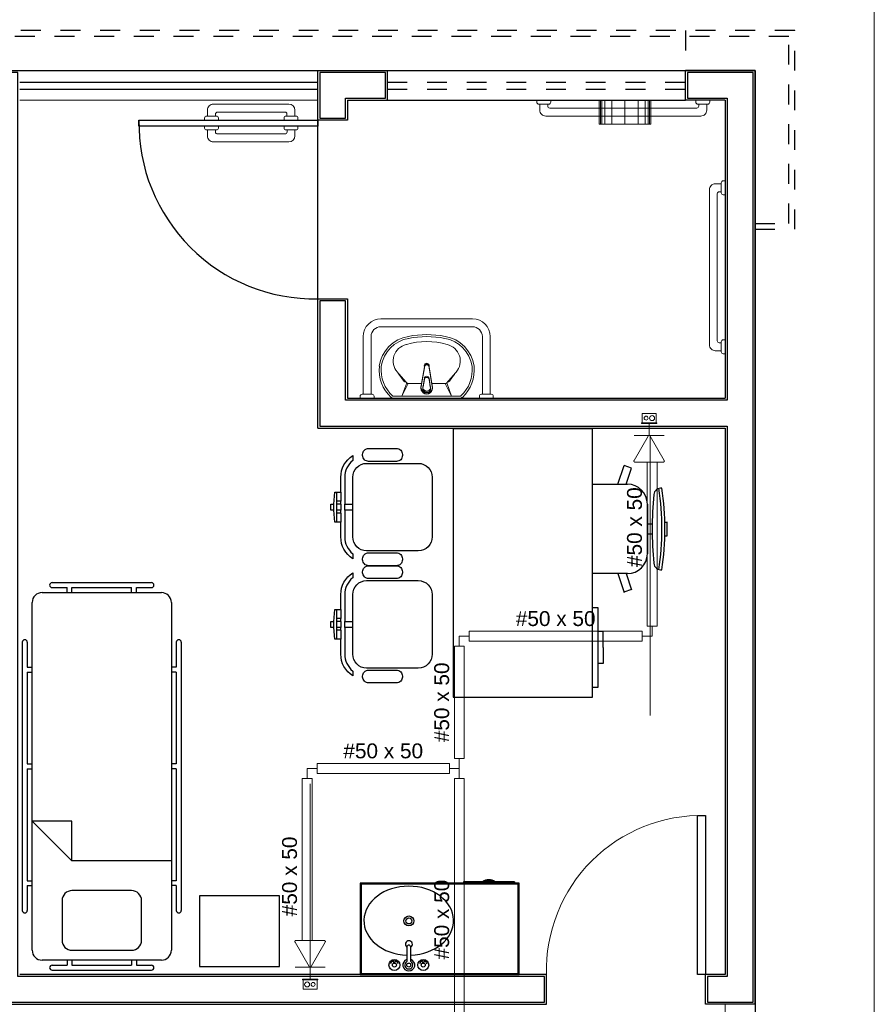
# Model space of a CAD drawing. Header units: feet. Extents: x 0 to 201, y 3 to 56.
# Tile 19 of 26: x 29.31 to 33.62, y 20.66 to 25.62. Entities that reach past the tile are written whole.
import ezdxf

# ---------------------------------------------------------------- set-up
doc = ezdxf.new("R2010")
doc.units = ezdxf.units.FT
doc.header["$LTSCALE"] = 0.1
doc.header["$MEASUREMENT"] = 0
doc.linetypes.add('HIDDEN', pattern=[0.9525, 0.635, -0.3175])
for name, color, linetype, lineweight in [('0.1', 1, 'Continuous', 9), ('02', 2, 'Continuous', 20), ('CE-PT Dados', 7, 'Continuous', 5), ('IFC-Caixa de passagem-Contorno', 44, 'Continuous', 5), ('LO-Condutos', 1, 'Continuous', 5), ('LO-Conexões', 9, 'Continuous', 5), ('LO-Textos conduto', 7, 'Continuous', 5), ('LOUÇAS', 1, 'Continuous', 9), ('Nível 1', 7, 'Continuous', 5)]:
    doc.layers.add(name, color=color, linetype=linetype, lineweight=lineweight)
for name, color, linetype in [('1', 1, 'Continuous'), ('AR-SAN', 1, 'Continuous'), ('Arq-parede-alta', 5, 'Continuous'), ('ESQUADRIAS CORTE', 3, 'Continuous'), ('JANELA', 3, 'Continuous'), ('MOBILARIO', 8, 'Continuous'), ('parede', 5, 'Continuous'), ('porta', 3, 'Continuous'), ('PROJEÇÃO', 6, 'HIDDEN')]:
    doc.layers.add(name, color=color, linetype=linetype)
doc.styles.add('Arial', font='arial.ttf')

msp = doc.modelspace()

# ---------------------------------------------------------------- linework, layer by layer
at = {"layer": '0.1', "color": 8}
msp.add_lwpolyline([(16.6644, 41.7658), (16.6644, 27.7692), (9.6537, 27.7692), (9.6537, 25.9665), (33.6203, 25.9665), (33.62, 12.7462), (13.2091, 12.7462)], dxfattribs=at)
msp.add_arc((32.749, 20.8287), 0.7814, 88.5312, 181.4688, dxfattribs=at)
at = {"layer": '02', "color": 8}
for p, q in [((29.3137, 25.3656), (30.816, 25.3656)), ((30.816, 25.2153), (29.3137, 25.2153)), ((32.8691, 18.6553), (32.8691, 20.6584)), ((33.0194, 18.6553), (33.0194, 20.6584))]:
    msp.add_line(p, q, dxfattribs=at)
at = {"layer": '1', "color": 8}
msp.add_line((30.816, 24.2138), (30.816, 25.1152), dxfattribs=at)
msp.add_arc((30.801, 25.1002), 0.8865, 179.029, 270.971, dxfattribs=at)
at = {"layer": 'AR-SAN', "color": 8}
for p, q in [((31.8308, 21.2693), (31.0296, 21.2693)), ((31.0296, 21.2693), (31.0296, 20.8086)), ((31.8258, 21.2643), (31.0346, 21.2643)), ((31.0346, 21.2643), (31.0346, 20.8136)), ((31.5494, 21.2763), (31.5494, 21.2693)), ((31.6466, 21.2763), (31.5494, 21.2763)), ((31.6564, 21.2763), (31.6466, 21.2763)), ((31.6997, 21.2763), (31.6564, 21.2763)), ((31.7094, 21.2763), (31.6997, 21.2763)), ((31.8066, 21.2763), (31.7094, 21.2763)), ((31.8066, 21.2763), (31.8066, 21.2693)), ((31.8258, 20.8136), (31.8258, 21.2643)), ((31.8308, 20.8086), (31.8308, 21.2693)), ((31.0296, 20.8086), (31.8308, 20.8086)), ((31.0346, 20.8136), (31.8258, 20.8136))]:
    msp.add_line(p, q, dxfattribs=at)
for radius, start, end in [(0.0543, 54.6502, 125.3498), (0.0493, 63.956, 116.044)]:
    msp.add_arc((31.678, 21.232), radius, start, end, dxfattribs=at)
at = {"layer": 'Arq-parede-alta', "color": 8, "ltscale": 0.03}
for p, q in [((30.816, 25.3656), (31.1665, 25.3656)), ((30.9662, 25.2153), (31.1665, 25.2153)), ((30.9662, 23.7131), (32.8691, 23.7131)), ((30.816, 23.5628), (32.8691, 23.5628))]:
    msp.add_line(p, q, dxfattribs=at)
for points in [[(30.9662, 25.2153), (30.9662, 25.1152), (30.816, 25.1152), (30.816, 25.3656)], [(33.0194, 20.6584), (33.0194, 25.3656), (32.6688, 25.3656)], [(32.8691, 25.2153), (32.6688, 25.2153)], [(30.816, 23.5628), (30.816, 24.2138), (30.9662, 24.2138), (30.9662, 23.7131)]]:
    msp.add_lwpolyline(points, dxfattribs=at)
at = {"layer": 'CE-PT Dados', "color": 3}
for p, q in [((32.4854, 23.5257), (32.4854, 23.586)), ((32.4854, 23.5257), (32.4098, 23.5257)), ((32.4854, 23.5257), (32.561, 23.5257)), ((32.4094, 23.4001), (32.4802, 23.5227)), ((32.4906, 23.5227), (32.5615, 23.4)), ((32.5563, 23.391), (32.4146, 23.3911)), ((30.772, 20.8487), (30.7012, 20.9714)), ((30.7064, 20.9804), (30.848, 20.9803)), ((30.8532, 20.9713), (30.7824, 20.8487)), ((30.7772, 20.8457), (30.7016, 20.8457)), ((30.7772, 20.8457), (30.7772, 20.7854)), ((30.7772, 20.8457), (30.8528, 20.8457))]:
    msp.add_line(p, q, dxfattribs=at)
for points in [[(32.4906, 23.5227), (32.4903, 23.5233), (32.4898, 23.5238), (32.4893, 23.5243), (32.4887, 23.5247), (32.4881, 23.5251), (32.4875, 23.5254), (32.4868, 23.5256), (32.4861, 23.5257), (32.4854, 23.5257), (32.4847, 23.5257), (32.4841, 23.5256), (32.4834, 23.5254), (32.4827, 23.5251), (32.4821, 23.5247), (32.4816, 23.5243), (32.4811, 23.5238), (32.4806, 23.5233), (32.4802, 23.5227)], [(32.4094, 23.4001), (32.4091, 23.3995), (32.4089, 23.3988), (32.4087, 23.3981), (32.4087, 23.3974), (32.4087, 23.3967), (32.4087, 23.3961), (32.4089, 23.3954), (32.4091, 23.3947), (32.4094, 23.3941), (32.4098, 23.3935), (32.4103, 23.393), (32.4108, 23.3925), (32.4113, 23.3921), (32.412, 23.3917), (32.4126, 23.3915), (32.4133, 23.3913), (32.4139, 23.3911), (32.4146, 23.3911)], [(32.5563, 23.391), (32.557, 23.3911), (32.5577, 23.3912), (32.5583, 23.3914), (32.559, 23.3917), (32.5596, 23.392), (32.5601, 23.3924), (32.5606, 23.3929), (32.5611, 23.3934), (32.5615, 23.394), (32.5618, 23.3947), (32.562, 23.3953), (32.5622, 23.396), (32.5623, 23.3967), (32.5623, 23.3974), (32.5622, 23.3981), (32.562, 23.3987), (32.5618, 23.3994), (32.5615, 23.4)], [(30.7064, 20.9804), (30.7057, 20.9804), (30.705, 20.9803), (30.7043, 20.9801), (30.7037, 20.9798), (30.7031, 20.9794), (30.7025, 20.979), (30.702, 20.9785), (30.7016, 20.978), (30.7012, 20.9774), (30.7009, 20.9768), (30.7006, 20.9761), (30.7005, 20.9755), (30.7004, 20.9748), (30.7004, 20.9741), (30.7005, 20.9734), (30.7006, 20.9727), (30.7009, 20.972), (30.7012, 20.9714)], [(30.8532, 20.9713), (30.8535, 20.972), (30.8538, 20.9726), (30.8539, 20.9733), (30.854, 20.974), (30.854, 20.9747), (30.8539, 20.9754), (30.8538, 20.9761), (30.8535, 20.9767), (30.8532, 20.9773), (30.8528, 20.9779), (30.8524, 20.9785), (30.8519, 20.9789), (30.8513, 20.9794), (30.8507, 20.9797), (30.8501, 20.98), (30.8494, 20.9802), (30.8487, 20.9803), (30.848, 20.9803)], [(30.772, 20.8487), (30.7724, 20.8481), (30.7729, 20.8476), (30.7734, 20.8471), (30.7739, 20.8467), (30.7745, 20.8464), (30.7752, 20.8461), (30.7758, 20.8459), (30.7765, 20.8458), (30.7772, 20.8457), (30.7779, 20.8458), (30.7786, 20.8459), (30.7793, 20.8461), (30.7799, 20.8464), (30.7805, 20.8467), (30.7811, 20.8471), (30.7816, 20.8476), (30.782, 20.8481), (30.7824, 20.8487)]]:
    msp.add_lwpolyline(points, dxfattribs=at)
at = {"layer": 'Defpoints', "color": 8}
msp.add_lwpolyline([(1.4412, 39.7877), (14.9918, 39.7877), (14.9918, 28.3702), (9.0528, 28.3702), (9.0528, 25.3656), (33.0194, 25.3656), (33.0191, 13.948), (1.4412, 13.948), (1.4412, 25.3656), (6.7493, 25.3656), (6.7493, 28.3702), (1.4412, 28.3702)], close=True, dxfattribs=at)
at = {"layer": 'ESQUADRIAS CORTE', "color": 8}
msp.add_lwpolyline([(30.816, 25.0851), (29.9146, 25.0851), (29.9146, 25.1152), (30.816, 25.1152)], close=True, dxfattribs=at)
at = {"layer": 'IFC-Caixa de passagem-Contorno', "color": 4}
for p, q in [((32.4504, 23.589), (32.4504, 23.6365)), ((32.4504, 23.6365), (32.5204, 23.6365)), ((32.5204, 23.589), (32.5204, 23.6365)), ((32.4464, 23.589), (32.5244, 23.589)), ((32.4464, 23.586), (32.4464, 23.589)), ((32.4464, 23.586), (32.5244, 23.586)), ((32.5244, 23.586), (32.5244, 23.589)), ((30.8162, 20.7854), (30.7382, 20.7854)), ((30.7382, 20.7854), (30.7382, 20.7824)), ((30.8162, 20.7824), (30.7382, 20.7824)), ((30.7422, 20.7824), (30.7422, 20.7349)), ((30.8122, 20.7824), (30.8122, 20.7349)), ((30.8162, 20.7854), (30.8162, 20.7824)), ((30.8122, 20.7349), (30.7422, 20.7349))]:
    msp.add_line(p, q, dxfattribs=at)
for centre, radius in [((32.4704, 23.6128), 0.00995), ((32.5004, 23.6128), 0.0125), ((30.7622, 20.7586), 0.0125), ((30.7922, 20.7586), 0.00995)]:
    msp.add_circle(centre, radius, dxfattribs=at)
at = {"layer": 'JANELA', "color": 8}
for points in [[(29.3037, 25.3556), (28.9231, 25.3556), (28.9231, 25.2254), (29.1735, 25.2254), (29.1735, 20.7986), (29.0733, 20.7986), (29.0733, 20.6684), (31.9577, 20.6684), (31.9577, 20.7986), (29.3037, 20.7986)], [(31.1565, 25.3556), (30.826, 25.3556), (30.826, 25.1252), (30.9562, 25.1252), (30.9562, 25.2254), (31.1565, 25.2254)], [(33.0094, 25.3556), (32.6788, 25.3556), (32.6788, 25.2254), (32.8792, 25.2254), (32.8792, 23.703), (30.9562, 23.703), (30.9562, 24.2038), (30.826, 24.2038), (30.826, 23.5728), (32.8792, 23.5728), (32.8792, 20.7986), (32.779, 20.7986), (32.779, 20.6684), (33.0094, 20.6684)]]:
    msp.add_lwpolyline(points, close=True, dxfattribs=at)
at = {"layer": 'LO-Condutos', "linetype": 'Continuous'}
for p, q in [((32.4754, 23.3911), (32.4754, 22.5637)), ((32.5254, 23.391), (32.5254, 22.5637)), ((32.4504, 22.5387), (31.579, 22.5387)), ((32.4504, 22.4887), (31.579, 22.4887)), ((31.504, 21.8969), (31.504, 22.4637)), ((31.554, 21.8969), (31.554, 22.4637)), ((30.8122, 21.8719), (31.479, 21.8719)), ((30.7372, 20.9804), (30.7372, 21.7969)), ((30.7872, 20.9804), (30.7872, 21.7969)), ((30.8122, 21.8219), (31.479, 21.8219)), ((31.504, 21.7969), (31.504, 20.3738)), ((31.554, 21.7969), (31.554, 20.3738))]:
    msp.add_line(p, q, dxfattribs=at)
at = {"layer": 'LO-Conexões', "color": 3}
for p, q in [((31.579, 22.5387), (31.579, 22.4887)), ((32.4504, 22.4887), (32.4504, 22.5387)), ((32.4754, 22.5637), (32.5254, 22.5637)), ((32.5004, 22.5137), (32.5004, 22.5637)), ((31.529, 22.5137), (31.529, 22.4637)), ((31.529, 22.5137), (31.579, 22.5137)), ((32.5004, 22.5137), (32.4504, 22.5137)), ((31.554, 22.4637), (31.504, 22.4637)), ((31.504, 21.8969), (31.554, 21.8969)), ((31.529, 21.8469), (31.529, 21.8969)), ((30.7622, 21.8469), (30.7622, 21.7969)), ((30.7622, 21.8469), (30.8122, 21.8469)), ((30.8122, 21.8719), (30.8122, 21.8219)), ((31.479, 21.8219), (31.479, 21.8719)), ((31.529, 21.8469), (31.479, 21.8469)), ((31.529, 21.8469), (31.529, 21.7969)), ((30.7872, 21.7969), (30.7372, 21.7969)), ((31.554, 21.7969), (31.504, 21.7969))]:
    msp.add_line(p, q, dxfattribs=at)
at = {"layer": 'LOUÇAS', "color": 8}
for p, q in [((32.2337, 25.2154), (32.2337, 25.0952)), ((32.2405, 25.2154), (32.2405, 25.0952)), ((32.2469, 25.2154), (32.2469, 25.0952)), ((32.2618, 25.2154), (32.2618, 25.0952)), ((32.2974, 25.2154), (32.2974, 25.0952)), ((32.3639, 25.0952), (32.3639, 25.2154)), ((32.4303, 25.2154), (32.4303, 25.0952)), ((32.4659, 25.2154), (32.4659, 25.0952)), ((32.4808, 25.2154), (32.4808, 25.0952)), ((32.4872, 25.2154), (32.4872, 25.0952)), ((32.4941, 25.0952), (32.4941, 25.2154)), ((30.7008, 25.1653), (30.7008, 25.1352)), ((30.6457, 25.1152), (30.6457, 25.1252)), ((30.6557, 25.1352), (30.7058, 25.1352)), ((30.6607, 25.1352), (30.6607, 25.1452)), ((30.7158, 25.1252), (30.7158, 25.1152)), ((30.6457, 25.0852), (30.6457, 25.0751)), ((30.6558, 25.0651), (30.7058, 25.0651)), ((30.6608, 25.0651), (30.6608, 25.0551)), ((30.7008, 25.0351), (30.7008, 25.0651)), ((30.7159, 25.0751), (30.7159, 25.0852)), ((32.2337, 25.0952), (32.4941, 25.0952)), ((31.5951, 24.1136), (31.1344, 24.1136)), ((31.5951, 24.0736), (31.1344, 24.0736)), ((31.0443, 24.0235), (31.0443, 23.733)), ((31.0843, 24.0235), (31.0843, 23.733)), ((31.6452, 23.733), (31.6452, 24.0235)), ((31.6852, 23.733), (31.6852, 24.0235)), ((31.3546, 23.8813), (31.3374, 23.7779)), ((31.3546, 23.8757), (31.3374, 23.7723)), ((31.375, 23.8813), (31.3921, 23.7779)), ((31.375, 23.8757), (31.3921, 23.7723)), ((31.2402, 23.7231), (31.2641, 23.7905)), ((31.2402, 23.7231), (31.2717, 23.7871)), ((31.3398, 23.7871), (31.2717, 23.7871)), ((31.3528, 23.8136), (31.3466, 23.7761)), ((31.3528, 23.808), (31.3466, 23.7705)), ((31.3767, 23.8136), (31.3829, 23.7761)), ((31.3767, 23.808), (31.3829, 23.7705)), ((31.4578, 23.7871), (31.3897, 23.7871)), ((31.4893, 23.7231), (31.4578, 23.7871)), ((31.4893, 23.7231), (31.4654, 23.7905)), ((31.1941, 23.7231), (31.5345, 23.7231)), ((31.5358, 23.713), (31.1937, 23.713))]:
    msp.add_line(p, q, dxfattribs=at)
for points in [[(31.9897, 25.2154), (31.9897, 25.2053, -0.414214), (31.9797, 25.1953), (31.9797, 25.1953), (31.9296, 25.1953, -0.414214), (31.9196, 25.2053), (31.9196, 25.2053), (31.9196, 25.2154)], [(32.7909, 25.2154), (32.7909, 25.2053, -0.414214), (32.7809, 25.1953), (32.7809, 25.1953), (32.7308, 25.1953, -0.414214), (32.7208, 25.2053), (32.7208, 25.2053), (32.7208, 25.2154)], [(30.2601, 25.1352), (30.2601, 25.1653, -0.414214), (30.2902, 25.1953), (30.2902, 25.1953), (30.6707, 25.1953)], [(32.7759, 25.1953), (32.7759, 25.1653, -0.414214), (32.7459, 25.1352), (32.7459, 25.1352), (31.9647, 25.1352, -0.414214), (31.9346, 25.1653), (31.9346, 25.1653), (31.9346, 25.1953)], [(31.9747, 25.1953), (31.9747, 25.1853, 0.414214), (31.9847, 25.1753), (31.9847, 25.1753), (32.7258, 25.1753, 0.414214), (32.7358, 25.1853), (32.7358, 25.1853), (32.7358, 25.1953)], [(30.2451, 25.1152), (30.2451, 25.1252, -0.414214), (30.2551, 25.1352), (30.2551, 25.1352), (30.3052, 25.1352, -0.414214), (30.3152, 25.1252), (30.3152, 25.1252), (30.3152, 25.1152)], [(30.6507, 25.1553), (30.3102, 25.1553, 0.414214), (30.3002, 25.1452), (30.3002, 25.1452), (30.3002, 25.1352)], [(30.2451, 25.0852), (30.2451, 25.0751, 0.414214), (30.2552, 25.0651), (30.2552, 25.0651), (30.3052, 25.0651, 0.414214), (30.3152, 25.0751), (30.3152, 25.0751), (30.3152, 25.0852)], [(30.2602, 25.0651), (30.2602, 25.0351, 0.414214), (30.2902, 25.005), (30.2902, 25.005), (30.6708, 25.005)], [(30.6508, 25.0451), (30.3102, 25.0451, -0.414214), (30.3002, 25.0551), (30.3002, 25.0551), (30.3002, 25.0651)], [(32.8491, 23.9526), (32.8191, 23.9526, -0.414214), (32.789, 23.9826), (32.789, 23.9826), (32.789, 24.7638, -0.414214), (32.8191, 24.7939), (32.8191, 24.7939), (32.8491, 24.7939)], [(32.8691, 24.7388), (32.8591, 24.7388, -0.414214), (32.8491, 24.7488), (32.8491, 24.7488), (32.8491, 24.7989, -0.414214), (32.8591, 24.8089), (32.8591, 24.8089), (32.8691, 24.8089)], [(32.8491, 24.7538), (32.8391, 24.7538, 0.414213), (32.8291, 24.7438), (32.8291, 24.7438), (32.8291, 24.0027, 0.414214), (32.8391, 23.9926), (32.8391, 23.9926), (32.8491, 23.9926)], [(32.8691, 23.9376), (32.8591, 23.9376, -0.414214), (32.8491, 23.9476), (32.8491, 23.9476), (32.8491, 23.9977, -0.414214), (32.8591, 24.0077), (32.8591, 24.0077), (32.8691, 24.0077)], [(31.0994, 23.713), (31.0994, 23.723, 0.414214), (31.0893, 23.733), (31.0893, 23.733), (31.0393, 23.733, 0.414214), (31.0292, 23.723), (31.0292, 23.723), (31.0292, 23.713)], [(31.7003, 23.713), (31.7003, 23.723, 0.414214), (31.6903, 23.733), (31.6903, 23.733), (31.6402, 23.733, 0.414214), (31.6302, 23.723), (31.6302, 23.723), (31.6302, 23.713)]]:
    msp.add_lwpolyline(points, format="xyb", dxfattribs=at)
for centre, radius, start, end in [((30.6707, 25.1653), 0.03, 0, 90), ((30.6557, 25.1252), 0.01, 90, 180), ((30.6507, 25.1452), 0.01, 0, 90), ((30.7058, 25.1252), 0.01, 0, 90), ((30.6558, 25.0751), 0.01, 180, 270), ((30.7058, 25.0751), 0.01, 270, 0), ((30.6508, 25.0551), 0.01, 270, 0), ((30.6708, 25.0351), 0.03, 270, 0), ((31.1344, 24.0235), 0.0901, 90, 180), ((31.1344, 24.0235), 0.0501, 90, 180), ((31.5951, 24.0235), 0.0901, 0, 90), ((31.5951, 24.0235), 0.0501, 0, 90), ((31.3008, 23.8506), 0.1765, 99.2935, 172.0139), ((31.3648, 23.5431), 0.4904, 79.1366, 100.8634), ((31.3648, 23.5425), 0.481, 79.0941, 100.9059), ((31.4287, 23.8506), 0.1765, 7.9861, 80.7065), ((31.3008, 23.8506), 0.1664, 99.2935, 171.9441), ((31.2797, 23.901), 0.0842, 102.1141, 221.704), ((31.3648, 23.6593), 0.3399, 72.413, 107.587), ((31.4287, 23.8506), 0.1664, 8.0559, 80.7065), ((31.4498, 23.901), 0.0842, 318.296, 77.8859), ((31.3152, 23.8563), 0.1901, 174.3348, 226.8578), ((31.3152, 23.8563), 0.1801, 174.3994, 227.7215), ((31.3648, 23.877), 0.0122, 341.2845, 198.7155), ((31.3648, 23.8714), 0.0122, 341.2845, 198.7155), ((31.3648, 23.8753), 0.0119, 30.8046, 149.1954), ((31.3648, 23.8697), 0.0119, 30.8046, 149.1954), ((31.4143, 23.8563), 0.1801, 313.1422, 5.6006), ((31.4143, 23.8563), 0.1901, 313.1422, 5.6652), ((35.5962, 26.9757), 5.3833, 215.5597, 216.1653), ((35.3067, 27.3454), 5.3833, 220.5597, 221.3277), ((31.3648, 23.8115), 0.0121, 10.0839, 169.9161), ((27.4228, 27.3454), 5.3833, 318.6723, 319.4403), ((27.1333, 26.9757), 5.3833, 323.8347, 324.4403), ((31.259, 23.8053), 0.011, 216.1653, 278.2711), ((31.2717, 23.7971), 0.0101, 221.3277, 270), ((31.3648, 23.7686), 0.0289, 161.1513, 18.8487), ((31.3648, 23.763), 0.0289, 161.1513, 18.8487), ((31.3648, 23.7686), 0.0197, 157.3456, 22.6544), ((31.3648, 23.8059), 0.0121, 10.0839, 169.9161), ((31.4578, 23.7971), 0.0101, 270, 318.6723), ((31.4705, 23.8053), 0.011, 261.7289, 323.8347), ((31.3648, 23.763), 0.0197, 157.3456, 22.6544), ((31.5313, 23.7313), 0.00878, 290.107, 313.5087), ((31.1982, 23.7313), 0.0188, 226.4913, 256.2946), ((31.5313, 23.7313), 0.0188, 283.7054, 313.5087)]:
    msp.add_arc(centre, radius, start, end, dxfattribs=at)
at = {"layer": 'MOBILARIO', "color": 8}
for p, q in [((32.3284, 23.2796), (32.359, 23.3737)), ((32.3971, 23.3613), (32.359, 23.3737)), ((32.3705, 23.2796), (32.3971, 23.3613)), ((32.1995, 23.2796), (32.3764, 23.2796)), ((30.8968, 23.1493), (30.8968, 23.1794)), ((30.9319, 23.1944), (30.9118, 23.1944)), ((30.9319, 23.1794), (30.9118, 23.1794)), ((30.9319, 23.1794), (30.9319, 23.1944)), ((32.4766, 23.1795), (32.4766, 22.9291)), ((30.9319, 23.1493), (30.9118, 23.1493)), ((30.9118, 23.1343), (30.9118, 23.1493)), ((30.9319, 23.1343), (30.9118, 23.1343)), ((30.9319, 23.1343), (30.9319, 23.1493)), ((32.4766, 23.0793), (32.5007, 23.0793)), ((32.565, 23.0893), (32.5758, 23.0893)), ((32.4766, 23.0292), (32.5007, 23.0292)), ((32.565, 23.0192), (32.5758, 23.0192)), ((32.3764, 22.8289), (32.1995, 22.8289)), ((32.3284, 22.8289), (32.359, 22.7348)), ((32.3705, 22.8289), (32.3971, 22.7472)), ((29.477, 22.7837), (29.9778, 22.7837)), ((29.4269, 22.7336), (30.0279, 22.7336)), ((29.477, 22.7586), (29.5521, 22.7586)), ((29.5521, 22.7336), (29.5521, 22.7586)), ((29.5772, 22.7586), (29.8776, 22.7586)), ((29.5772, 22.7336), (29.5772, 22.7586)), ((29.8776, 22.7336), (29.8776, 22.7586)), ((29.9027, 22.7586), (29.9778, 22.7586)), ((29.9027, 22.7336), (29.9027, 22.7586)), ((32.3966, 22.7487), (32.3585, 22.7364)), ((29.3769, 20.9309), (29.3769, 22.6835)), ((30.0779, 22.6835), (30.0779, 20.9309)), ((32.2295, 22.6572), (32.1995, 22.6572)), ((32.2295, 22.2566), (32.2295, 22.6572)), ((30.8968, 22.5584), (30.8968, 22.5885)), ((30.9319, 22.6035), (30.9118, 22.6035)), ((30.9319, 22.5885), (30.9118, 22.5885)), ((30.9319, 22.5885), (30.9319, 22.6035)), ((30.9319, 22.5584), (30.9118, 22.5584)), ((30.9118, 22.5434), (30.9118, 22.5584)), ((30.9319, 22.5434), (30.9118, 22.5434)), ((30.9319, 22.5434), (30.9319, 22.5584)), ((32.2545, 22.537), (32.2295, 22.537)), ((32.2545, 22.4569), (32.2545, 22.537)), ((29.3268, 22.4832), (29.3268, 21.1312)), ((29.3518, 22.4832), (29.3518, 22.358)), ((30.103, 22.4832), (30.103, 22.358)), ((30.128, 22.4832), (30.128, 21.1312)), ((32.2545, 22.4569), (32.2545, 22.3768)), ((29.3518, 22.358), (29.3769, 22.358)), ((29.3518, 22.333), (29.3518, 21.8698)), ((29.3518, 22.333), (29.3769, 22.333)), ((30.103, 22.358), (30.0779, 22.358)), ((30.103, 22.333), (30.0779, 22.333)), ((30.103, 22.333), (30.103, 21.8698)), ((32.2545, 22.3768), (32.2295, 22.3768)), ((32.1995, 22.2566), (32.2295, 22.2566)), ((29.3518, 21.8698), (29.3769, 21.8698)), ((29.3518, 21.8448), (29.3518, 21.2814)), ((29.3518, 21.8448), (29.3769, 21.8448)), ((30.103, 21.8698), (30.0779, 21.8698)), ((30.103, 21.8448), (30.0779, 21.8448)), ((30.103, 21.8448), (30.103, 21.2814)), ((29.5772, 21.3815), (29.3769, 21.5819)), ((29.5772, 21.5819), (29.3769, 21.5819)), ((29.5772, 21.3815), (29.5772, 21.5819)), ((30.0779, 21.3815), (29.5772, 21.3815)), ((29.3518, 21.2814), (29.3769, 21.2814)), ((29.3518, 21.2564), (29.3518, 21.1312)), ((29.3518, 21.2564), (29.3769, 21.2564)), ((30.103, 21.2814), (30.0779, 21.2814)), ((30.103, 21.2564), (30.0779, 21.2564)), ((30.103, 21.2564), (30.103, 21.1312)), ((30.0279, 20.8808), (29.4269, 20.8808)), ((29.477, 20.8557), (29.5521, 20.8557)), ((29.5521, 20.8808), (29.5521, 20.8557)), ((29.5772, 20.8808), (29.5772, 20.8557)), ((29.5772, 20.8557), (29.8776, 20.8557)), ((29.8776, 20.8808), (29.8776, 20.8557)), ((29.9027, 20.8808), (29.9027, 20.8557)), ((29.9027, 20.8557), (29.9778, 20.8557)), ((29.477, 20.8307), (29.9778, 20.8307))]:
    msp.add_line(p, q, dxfattribs=at)
at = {"layer": 'MOBILARIO', "color": 8, "linetype": 'Continuous'}
for p, q in [((31.2646, 20.9465), (31.2646, 20.8737)), ((31.2646, 20.9465), (31.2646, 20.8737)), ((31.2847, 20.8737), (31.2847, 20.9465)), ((31.2847, 20.8737), (31.2847, 20.9465)), ((31.1995, 20.866), (31.1995, 20.8714)), ((31.1995, 20.866), (31.1995, 20.8714)), ((31.2045, 20.866), (31.2045, 20.8714)), ((31.2045, 20.866), (31.2045, 20.8714)), ((31.3448, 20.866), (31.3448, 20.8714)), ((31.3448, 20.866), (31.3448, 20.8714)), ((31.3498, 20.866), (31.3498, 20.8714)), ((31.3498, 20.866), (31.3498, 20.8714))]:
    msp.add_line(p, q, dxfattribs=at)
at = {"layer": 'MOBILARIO'}
for points in [[(31.4984, 23.5586), (31.4984, 22.2065), (32.1995, 22.2065), (32.1995, 23.5586)], [(30.22, 21.2053), (30.22, 20.8495), (30.623, 20.8495), (30.623, 21.2053)]]:
    msp.add_lwpolyline(points, close=True, dxfattribs=at)
for points in [[(30.992, 23.1794), (30.992, 23.3146, -0.414214), (31.0621, 23.3847), (31.0621, 23.3847), (31.3225, 23.3847, -0.414214), (31.3926, 23.3146), (31.3926, 23.3146), (31.3926, 23.0141, -0.414214), (31.3225, 22.944), (31.3225, 22.944), (31.0621, 22.944, -0.414214), (30.992, 23.0141), (30.992, 23.0141), (30.992, 23.1493), (30.9519, 23.1493), (30.9519, 23.0141, 0.223888), (30.992, 22.9291), (30.992, 22.9291), (30.992, 22.9044, -0.255924), (30.9319, 23.0141), (30.9319, 23.0141), (30.9319, 23.0892), (30.9018, 23.0892), (30.8968, 23.1493), (30.8818, 23.1493), (30.8818, 23.1794), (30.8968, 23.1794), (30.9018, 23.2395), (30.9319, 23.2395), (30.9319, 23.3146, -0.255924), (30.992, 23.4243), (30.992, 23.4243), (30.992, 23.3996, 0.223888), (30.9519, 23.3146), (30.9519, 23.3146), (30.9519, 23.1794), (30.992, 23.1794)], [(31.042, 23.4247), (31.042, 23.4297, -0.414214), (31.0721, 23.4598), (31.0721, 23.4598), (31.2123, 23.4598, -0.414214), (31.2424, 23.4297), (31.2424, 23.4297), (31.2424, 23.4247, -0.414214), (31.2123, 23.3947), (31.2123, 23.3947), (31.0721, 23.3947, -0.414214), (31.042, 23.4247), (31.042, 23.4247)], [(31.0721, 22.934), (31.2123, 22.934, -0.414214), (31.2424, 22.9039), (31.2424, 22.9039), (31.2424, 22.8989, -0.414214), (31.2123, 22.8689), (31.2123, 22.8689), (31.0721, 22.8689, -0.414214), (31.042, 22.8989), (31.042, 22.8989), (31.042, 22.9039, -0.414214), (31.0721, 22.934), (31.0721, 22.934)], [(30.992, 22.5885), (30.992, 22.7237, -0.414214), (31.0621, 22.7938), (31.0621, 22.7938), (31.3225, 22.7938, -0.414214), (31.3926, 22.7237), (31.3926, 22.7237), (31.3926, 22.4232, -0.414214), (31.3225, 22.3531), (31.3225, 22.3531), (31.0621, 22.3531, -0.414214), (30.992, 22.4232), (30.992, 22.4232), (30.992, 22.5584), (30.9519, 22.5584), (30.9519, 22.4232, 0.223888), (30.992, 22.3382), (30.992, 22.3382), (30.992, 22.3135, -0.255924), (30.9319, 22.4232), (30.9319, 22.4232), (30.9319, 22.4983), (30.9018, 22.4983), (30.8968, 22.5584), (30.8818, 22.5584), (30.8818, 22.5885), (30.8968, 22.5885), (30.9018, 22.6486), (30.9319, 22.6486), (30.9319, 22.7237, -0.255924), (30.992, 22.8334), (30.992, 22.8334), (30.992, 22.8087, 0.223888), (30.9519, 22.7237), (30.9519, 22.7237), (30.9519, 22.5885), (30.992, 22.5885)], [(31.042, 22.8338), (31.042, 22.8388, -0.414214), (31.0721, 22.8689), (31.0721, 22.8689), (31.2123, 22.8689, -0.414214), (31.2424, 22.8388), (31.2424, 22.8388), (31.2424, 22.8338, -0.414214), (31.2123, 22.8038), (31.2123, 22.8038), (31.0721, 22.8038, -0.414214), (31.042, 22.8338), (31.042, 22.8338)], [(31.0721, 22.3431), (31.2123, 22.3431, -0.414214), (31.2424, 22.313), (31.2424, 22.313), (31.2424, 22.308, -0.414214), (31.2123, 22.278), (31.2123, 22.278), (31.0721, 22.278, -0.414214), (31.042, 22.308), (31.042, 22.308), (31.042, 22.313, -0.414214), (31.0721, 22.3431), (31.0721, 22.3431)], [(29.9277, 20.9809), (29.9277, 21.1812, 0.414214), (29.8776, 21.2313), (29.8776, 21.2313), (29.5772, 21.2313, 0.414214), (29.5271, 21.1812), (29.5271, 21.1812), (29.5271, 20.9809, 0.414214), (29.5772, 20.9309), (29.5772, 20.9309), (29.8776, 20.9309, 0.414214), (29.9277, 20.9809), (29.9277, 20.9809)]]:
    msp.add_lwpolyline(points, format="xyb", dxfattribs=at)
for points in [[(30.9118, 23.1944), (30.9118, 23.2395)], [(30.9319, 23.2395), (30.9319, 23.1944)], [(30.9118, 23.1794), (30.9118, 23.1944)], [(30.9118, 23.1493), (30.9118, 23.1794)], [(30.9319, 23.1794), (30.9319, 23.1493)], [(30.9519, 23.1493), (30.9519, 23.1794)], [(30.992, 23.1493), (30.992, 23.1794)], [(30.9118, 23.0892), (30.9118, 23.1343)], [(30.9319, 23.1343), (30.9319, 23.0892)], [(30.9118, 22.6035), (30.9118, 22.6486)], [(30.9319, 22.6486), (30.9319, 22.6035)], [(30.9118, 22.5885), (30.9118, 22.6035)], [(30.9118, 22.5584), (30.9118, 22.5885)], [(30.9319, 22.5885), (30.9319, 22.5584)], [(30.9519, 22.5584), (30.9519, 22.5885)], [(30.992, 22.5584), (30.992, 22.5885)], [(30.9118, 22.4983), (30.9118, 22.5434)], [(30.9319, 22.5434), (30.9319, 22.4983)]]:
    msp.add_lwpolyline(points, dxfattribs=at)
at = {"layer": 'MOBILARIO', "color": 8, "linetype": 'Continuous'}
for centre, radius in [((31.2748, 21.0785), 0.025), ((31.2748, 21.0785), 0.015), ((31.202, 20.8564), 0.0275), ((31.202, 20.8564), 0.0275), ((31.202, 20.8564), 0.01), ((31.202, 20.8564), 0.01), ((31.202, 20.8764), 0.0056), ((31.202, 20.8764), 0.0056), ((31.2746, 20.8564), 0.01), ((31.2746, 20.8564), 0.01), ((31.3473, 20.8564), 0.0275), ((31.3473, 20.8564), 0.0275), ((31.3473, 20.8564), 0.01), ((31.3473, 20.8564), 0.01), ((31.3473, 20.8764), 0.0056), ((31.3473, 20.8764), 0.0056)]:
    msp.add_circle(centre, radius, dxfattribs=at)
at = {"layer": 'MOBILARIO', "color": 8}
for centre, radius, start, end in [((32.3764, 23.1795), 0.1002, 0, 90), ((34.1742, 23.0543), 1.6737, 174.0697, 185.9303), ((32.5444, 23.2251), 0.0349, 80.8288, 176.562), ((31.1394, 23.0543), 1.4105, 351.6302, 8.3698), ((31.1545, 23.0543), 1.4105, 351.6302, 8.3698), ((30.725, 23.0543), 1.8512, 358.915, 1.085), ((32.3764, 22.9291), 0.1002, 270, 0), ((32.5444, 22.8834), 0.0349, 183.438, 279.1712), ((29.477, 22.7712), 0.0125, 90, 270), ((29.9778, 22.7712), 0.0125, 270, 90), ((29.4269, 22.6835), 0.0501, 90, 180), ((30.0279, 22.6835), 0.0501, 0, 90), ((29.3393, 22.4832), 0.0125, 0, 180), ((30.1155, 22.4832), 0.0125, 0, 180), ((29.3393, 21.1312), 0.0125, 180, 0), ((30.1155, 21.1312), 0.0125, 180, 0), ((29.4269, 20.9309), 0.0501, 180, 270), ((30.0279, 20.9309), 0.0501, 270, 0), ((29.477, 20.8432), 0.0125, 90, 270), ((29.9778, 20.8432), 0.0125, 270, 90)]:
    msp.add_arc(centre, radius, start, end, dxfattribs=at)
at = {"layer": 'MOBILARIO', "color": 8, "linetype": 'Continuous'}
for centre, radius, start, end in [((31.2749, 20.9612), 0.0175, 303.8654, 234.2033), ((31.2749, 20.9612), 0.0175, 303.8654, 234.2033), ((31.2746, 20.9465), 0.01, 0, 180), ((31.2746, 20.9465), 0.01, 0, 180), ((31.202, 20.8564), 0.02, 105.2407, 164.2093), ((31.202, 20.8564), 0.02, 105.2407, 164.2093), ((31.202, 20.8564), 0.02, 16.4413, 74.0789), ((31.202, 20.8564), 0.02, 16.4413, 74.0789), ((31.2746, 20.8564), 0.03, 109.6514, 70.3603), ((31.2746, 20.8564), 0.03, 109.6514, 70.3603), ((31.2746, 20.8564), 0.02, 120.3431, 59.7554), ((31.2746, 20.8564), 0.02, 120.3431, 59.7554), ((31.3473, 20.8564), 0.02, 106.12, 164.0884), ((31.3473, 20.8564), 0.02, 106.12, 164.0884), ((31.3473, 20.8564), 0.02, 16.2342, 73.9047), ((31.3473, 20.8564), 0.02, 16.2342, 73.9047)]:
    msp.add_arc(centre, radius, start, end, dxfattribs=at)
msp.add_ellipse((31.2744, 21.0801), major_axis=(-0.226, 0), ratio=0.76869, start_param=1.616237, end_param=7.810769, dxfattribs=at)
at = {"layer": 'Nível 1'}
for p, q in [((32.4906, 23.5227), (32.4906, 22.1142)), ((30.7772, 20.8457), (30.7772, 21.7703))]:
    msp.add_line(p, q, dxfattribs=at)
at = {"layer": 'parede', "color": 8}
for p, q in [((31.1665, 25.2153), (31.1665, 25.3656)), ((32.6688, 25.2153), (32.6688, 25.3656)), ((32.8691, 20.8086), (32.769, 20.8086)), ((32.769, 20.6584), (32.769, 20.8086)), ((33.0194, 20.6584), (32.769, 20.6584))]:
    msp.add_line(p, q, dxfattribs=at)
for points in [[(32.8691, 25.2153), (32.8691, 23.7131)], [(32.8691, 23.5628), (32.8691, 20.8086)], [(29.0633, 20.6584), (31.9678, 20.6584), (31.9678, 20.8086), (29.3137, 20.8086)]]:
    msp.add_lwpolyline(points, dxfattribs=at)
at = {"layer": 'porta', "color": 8}
for p, q in [((31.1665, 25.3656), (32.6688, 25.3656)), ((29.3137, 25.3055), (30.816, 25.3055)), ((29.3137, 25.2704), (30.816, 25.2704)), ((31.1665, 25.2153), (32.6688, 25.2153))]:
    msp.add_line(p, q, dxfattribs=at)
msp.add_lwpolyline([(32.769, 21.6098), (32.769, 20.8086), (32.7289, 20.8086), (32.7289, 21.6098)], close=True, dxfattribs=at)
at = {"layer": 'PROJEÇÃO', "color": 8, "ltscale": 0.7}
for p, q in [((32.6688, 25.566), (32.6688, 25.3656)), ((31.1665, 25.3055), (32.6688, 25.3055)), ((31.1665, 25.2704), (32.6688, 25.2704)), ((33.0194, 24.5944), (33.1896, 24.5944)), ((33.0194, 24.5644), (33.2197, 24.5644))]:
    msp.add_line(p, q, dxfattribs=at)
for points in [[(33.2197, 24.5644), (33.2197, 25.566), (9.0528, 25.566), (9.0528, 25.3657)], [(33.1896, 24.5944), (33.1896, 25.5359), (9.0828, 25.5359), (9.0828, 25.3657)]]:
    msp.add_lwpolyline(points, dxfattribs=at)

# ---------------------------------------------------------------- texts
at = {"layer": 'LO-Textos conduto', "char_height": 0.075, "width": 0.803735, "attachment_point": 8, "rotation": 90.0002, "line_spacing_factor": 0.6, "style": 'Arial'}
for insert in [(32.4502, 23.0633), (31.4787, 22.1803), (30.712, 21.3028), (31.4787, 21.0854)]:
    msp.add_mtext('#50 x 50', dxfattribs=dict(at, insert=insert))
at = {"layer": 'LO-Textos conduto', "char_height": 0.075, "width": 0.803735, "attachment_point": 8, "line_spacing_factor": 0.6, "style": 'Arial'}
for insert in [(32.0147, 22.5639), (31.1456, 21.8972)]:
    msp.add_mtext('#50 x 50', dxfattribs=dict(at, insert=insert))

doc.saveas('drawing.dxf')
